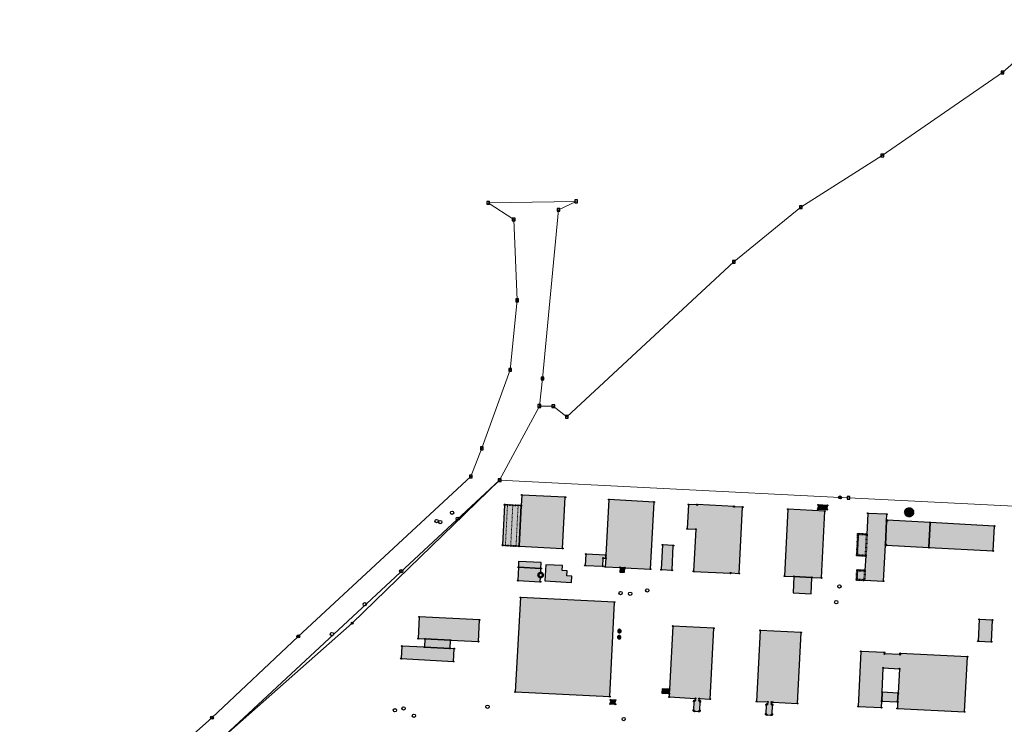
# Model space of a CAD drawing. Header units: millimetres. Extents: x 692199 to 693496, y 5343266 to 5344956.
# Tile 8 of 11: x 692206 to 692799, y 5344392 to 5344816. Entities that reach past the tile are written whole.
import ezdxf

# ---------------------------------------------------------------- set-up
doc = ezdxf.new("R2010")
doc.units = ezdxf.units.MM
doc.linetypes.add('bauteil', pattern=[0.8, 0.4, -0.4])
doc.linetypes.add('firstlinie', pattern=[0.8, 0.4, -0.4])
for name, color, linetype, lineweight in [('bauteil', 40, 'bauteil', 50), ('firstlinie', 250, 'firstlinie', 0), ('flurstueck', 72, 'Continuous', 0)]:
    doc.layers.add(name, color=color, linetype=linetype, lineweight=lineweight)
for name, color, linetype in [('bauwerke', 253, 'Continuous'), ('bauwerke_Umring', 5, 'Continuous'), ('besondererGebaeudepunkt_genau', 72, 'Continuous'), ('besondererGebaeudepunkt_sonstiger', 50, 'Continuous'), ('gebaeude_GebaeudeFuerOeffentlicheZwecke', 252, 'Continuous'), ('gebaeude_GebaeudeFuerWirtschaftUndGewerbe', 252, 'Continuous'), ('gebaeude_NachQuellenlageNichtZuSpezifizieren', 252, 'Continuous'), ('gebaeude_Umring', 10, 'Continuous'), ('grenzpunkt_genau', 4, 'Continuous'), ('katasterfestpunkt', 140, 'Continuous')]:
    doc.layers.add(name, color=color, linetype=linetype)

# ---------------------------------------------------------------- blocks, each defined once
blk = doc.blocks.new('ABM_1110')
blk.add_lwpolyline([(-0.83, -0.83), (0.83, -0.83), (0.83, 0.83), (-0.83, 0.83), (-0.83, -0.83)])
blk = doc.blocks.new('ABM_1000')
for radius in [0.882, 0.206]:
    blk.add_circle((0, 0), radius)
blk = doc.blocks.new('ABM_1200')
for p, q in [((-0.61, 0), (-0.3, 0)), ((0, 0.61), (0, 0.3)), ((0.61, 0), (0.3, 0)), ((0, -0.61), (0, -0.3))]:
    blk.add_line(p, q)
blk.add_circle((0, 0), 0.61)
blk = doc.blocks.new('Gebaeudepunkt')
blk.add_circle((0, 0), 0.3)
blk = doc.blocks.new('Aufnahmepunkt')
blk.add_circle((0, 0), 1)

msp = doc.modelspace()

# ---------------------------------------------------------------- hatches: boundary and pattern name
at = {"layer": 'bauwerke'}
for points in [[(692506.15, 5344486.63), (692519.77, 5344485.95), (692519.86, 5344489.44), (692506.24, 5344490.16), (692506.15, 5344486.63)], [(692522.15, 5344478.41), (692538.13, 5344477.59), (692538.32, 5344481.38), (692535.32, 5344481.53), (692535.47, 5344484.53), (692532.49, 5344484.68), (692532.64, 5344487.7), (692522.71, 5344488.2), (692522.15, 5344478.41)], [(692567.26, 5344483.8), (692570.15, 5344483.65), (692570.3, 5344486.39), (692567.4, 5344486.55), (692567.26, 5344483.8)], [(692671.56, 5344471.31), (692682.4, 5344470.71), (692682.9, 5344480.55), (692672.06, 5344481.11), (692671.56, 5344471.31)], [(692565.79, 5344444.58), (692565.82, 5344444.25), (692565.95, 5344443.94), (692566.17, 5344443.7), (692566.46, 5344443.53), (692566.78, 5344443.46), (692567.11, 5344443.5), (692567.41, 5344443.63), (692567.66, 5344443.85), (692567.82, 5344444.13), (692567.89, 5344444.46), (692567.86, 5344444.79), (692567.73, 5344445.09), (692567.51, 5344445.33), (692567.22, 5344445.5), (692566.9, 5344445.57), (692566.57, 5344445.54), (692566.26, 5344445.4), (692566.02, 5344445.19), (692565.85, 5344444.9), (692565.79, 5344444.58)], [(692565.95, 5344448.31), (692565.98, 5344447.98), (692566.12, 5344447.67), (692566.34, 5344447.42), (692566.63, 5344447.25), (692566.96, 5344447.18), (692567.3, 5344447.22), (692567.61, 5344447.36), (692567.86, 5344447.58), (692568.03, 5344447.87), (692568.1, 5344448.2), (692568.06, 5344448.54), (692567.92, 5344448.84), (692567.7, 5344449.09), (692567.41, 5344449.26), (692567.08, 5344449.33), (692566.74, 5344449.3), (692566.44, 5344449.15), (692566.19, 5344448.93), (692566.02, 5344448.65), (692565.95, 5344448.31)], [(692592.49, 5344410.79), (692597.03, 5344410.57), (692597.17, 5344413.34), (692592.63, 5344413.57), (692592.49, 5344410.79)]]:
    msp.add_hatch(color=253, dxfattribs=at).paths.add_polyline_path(points)
at = {"layer": 'gebaeude_GebaeudeFuerOeffentlicheZwecke'}
msp.add_hatch(color=252, dxfattribs=at).paths.add_polyline_path([(692666.36, 5344481.39), (692672.06, 5344481.11), (692682.9, 5344480.55), (692688.6, 5344480.26), (692690.64, 5344520.48), (692668.4, 5344521.61), (692666.36, 5344481.39)])
at = {"layer": 'gebaeude_GebaeudeFuerWirtschaftUndGewerbe'}
for points in [[(692506.67, 5344499.36), (692532.82, 5344498.02), (692534.42, 5344528.81), (692508.26, 5344530.16), (692507.92, 5344523.75), (692506.67, 5344499.36)], [(692496.51, 5344499.92), (692496.75, 5344499.9), (692498.35, 5344499.82), (692499.94, 5344499.73), (692501.54, 5344499.64), (692503.14, 5344499.56), (692504.24, 5344499.51), (692504.74, 5344499.48), (692506.34, 5344499.39), (692506.67, 5344499.36), (692507.92, 5344523.75), (692507.59, 5344523.77), (692505.99, 5344523.85), (692504.4, 5344523.94), (692502.8, 5344524.03), (692501.21, 5344524.12), (692499.61, 5344524.2), (692498.01, 5344524.29), (692497.78, 5344524.31), (692496.51, 5344499.92)], [(692558.44, 5344486.99), (692567.4, 5344486.55), (692570.3, 5344486.39), (692585.66, 5344485.55), (692587.86, 5344525.93), (692560.67, 5344527.38), (692558.89, 5344493.98), (692558.8, 5344492.09), (692558.44, 5344486.99)], [(692607.73, 5344509.82), (692612.99, 5344509.56), (692611.67, 5344484.21), (692633.92, 5344483.04), (692633.98, 5344483.27), (692639.14, 5344482.91), (692641.19, 5344522.88), (692635.98, 5344523.14), (692635.98, 5344523.26), (692613.74, 5344524.39), (692613.73, 5344524.19), (692608.51, 5344524.45), (692607.73, 5344509.82)], [(692686.43, 5344521.69), (692692.12, 5344521.4), (692692.26, 5344523.89), (692686.58, 5344524.19), (692686.43, 5344521.69)], [(692709.82, 5344479.18), (692714.55, 5344478.93), (692725.96, 5344478.32), (692727.12, 5344500.24), (692727.79, 5344514.66), (692728, 5344518.6), (692716.58, 5344519.13), (692715.94, 5344506.43), (692710.65, 5344506.7), (692710.55, 5344504.7), (692710, 5344493.89), (692715.3, 5344493.63), (692714.84, 5344484.63), (692710.12, 5344484.87), (692709.82, 5344479.18)], [(692739, 5344519.88), (692739.03, 5344519.34), (692739.18, 5344518.8), (692739.45, 5344518.32), (692739.83, 5344517.91), (692740.28, 5344517.58), (692740.79, 5344517.37), (692741.34, 5344517.28), (692741.88, 5344517.32), (692742.42, 5344517.47), (692742.9, 5344517.74), (692743.31, 5344518.11), (692743.64, 5344518.56), (692743.85, 5344519.07), (692743.94, 5344519.62), (692743.9, 5344520.17), (692743.75, 5344520.7), (692743.48, 5344521.18), (692743.11, 5344521.6), (692742.66, 5344521.92), (692742.15, 5344522.13), (692741.6, 5344522.22), (692741.05, 5344522.19), (692740.52, 5344522.04), (692740.04, 5344521.77), (692739.62, 5344521.39), (692739.3, 5344520.94), (692739.09, 5344520.43), (692739, 5344519.88)], [(692727.12, 5344500.24), (692727.62, 5344500.21), (692727.6, 5344499.87), (692753.38, 5344498.55), (692754.16, 5344513.57), (692728.29, 5344514.99), (692728.28, 5344514.64), (692727.79, 5344514.66), (692727.12, 5344500.24)], [(692753.38, 5344498.55), (692792.09, 5344496.5), (692792.87, 5344511.44), (692754.16, 5344513.57), (692753.38, 5344498.55)], [(692592.2, 5344485.22), (692598.72, 5344484.89), (692599.45, 5344499.69), (692592.96, 5344500.12), (692592.2, 5344485.22)], [(692546.35, 5344487.82), (692556.95, 5344487.27), (692557.23, 5344492.17), (692558.8, 5344492.09), (692558.89, 5344493.98), (692546.71, 5344494.62), (692546.35, 5344487.82)], [(692505.74, 5344478.63), (692519.37, 5344477.93), (692519.5, 5344480.59), (692519.92, 5344480.64), (692520.31, 5344480.81), (692520.63, 5344481.1), (692520.85, 5344481.47), (692520.93, 5344481.88), (692520.89, 5344482.31), (692520.71, 5344482.7), (692520.43, 5344483.02), (692520.06, 5344483.24), (692519.64, 5344483.33), (692519.77, 5344485.95), (692506.15, 5344486.63), (692505.74, 5344478.63)], [(692504.31, 5344411.65), (692561.12, 5344408.79), (692564.04, 5344465.65), (692507.35, 5344468.45), (692504.31, 5344411.65)], [(692782.96, 5344442.27), (692790.97, 5344441.84), (692791.65, 5344454.84), (692783.64, 5344455.29), (692782.96, 5344442.27)], [(692710.68, 5344402.89), (692724.74, 5344402.18), (692724.93, 5344406.14), (692725.18, 5344411.41), (692725.88, 5344426.08), (692735.53, 5344425.56), (692734.79, 5344410.91), (692734.52, 5344405.64), (692734.33, 5344401.7), (692774.82, 5344399.66), (692776.49, 5344432.76), (692736.03, 5344434.8), (692736, 5344434.07), (692726.57, 5344434.53), (692726.61, 5344435.32), (692712.37, 5344436.02), (692710.68, 5344402.89)], [(692724.93, 5344406.14), (692734.52, 5344405.64), (692734.79, 5344410.91), (692725.18, 5344411.41), (692724.93, 5344406.14)], [(692561.45, 5344404.37), (692564.52, 5344404.19), (692564.66, 5344406.65), (692561.58, 5344406.82), (692561.45, 5344404.37)]]:
    msp.add_hatch(color=252, dxfattribs=at).paths.add_polyline_path(points)
at = {"layer": 'gebaeude_NachQuellenlageNichtZuSpezifizieren'}
for points in [[(692445.73, 5344443.74), (692449.86, 5344443.51), (692465.3, 5344442.74), (692482.16, 5344441.9), (692482.83, 5344454.93), (692446.38, 5344456.76), (692445.73, 5344443.74)], [(692596.95, 5344408.56), (692612.72, 5344407.74), (692612.65, 5344406.54), (692612.36, 5344406.5), (692612.11, 5344406.36), (692611.93, 5344406.14), (692611.83, 5344405.87), (692611.56, 5344400.68), (692611.61, 5344400.41), (692611.76, 5344400.18), (692611.97, 5344400.03), (692612.25, 5344399.97), (692614.63, 5344399.85), (692614.91, 5344399.88), (692615.16, 5344400), (692615.34, 5344400.21), (692615.44, 5344400.47), (692615.67, 5344405.7), (692615.6, 5344405.97), (692615.46, 5344406.21), (692615.23, 5344406.36), (692614.96, 5344406.43), (692615.02, 5344407.64), (692621.64, 5344407.29), (692623.83, 5344449.98), (692599.12, 5344451.24), (692597.17, 5344413.34), (692597.03, 5344410.57), (692596.95, 5344408.56)], [(692649.52, 5344405.91), (692656.27, 5344405.55), (692656.21, 5344404.38), (692655.95, 5344404.35), (692655.71, 5344404.22), (692655.54, 5344404.02), (692655.44, 5344403.78), (692655.13, 5344398.46), (692655.17, 5344398.21), (692655.3, 5344398), (692655.5, 5344397.84), (692655.76, 5344397.78), (692658.28, 5344397.63), (692658.53, 5344397.67), (692658.75, 5344397.79), (692658.89, 5344397.99), (692658.96, 5344398.23), (692659.23, 5344403.56), (692659.16, 5344403.82), (692659.01, 5344404.05), (692658.79, 5344404.2), (692658.53, 5344404.26), (692658.59, 5344405.45), (692659.36, 5344405.41), (692674.24, 5344404.67), (692676.45, 5344447.34), (692651.73, 5344448.6), (692649.52, 5344405.91)], [(692449.63, 5344438.56), (692465.05, 5344437.76), (692465.3, 5344442.74), (692449.86, 5344443.51), (692449.63, 5344438.56)], [(692435.53, 5344431.64), (692467.14, 5344429.99), (692467.47, 5344437.65), (692465.05, 5344437.76), (692449.63, 5344438.56), (692435.91, 5344439.24), (692435.53, 5344431.64)]]:
    msp.add_hatch(color=252, dxfattribs=at).paths.add_polyline_path(points)

# ---------------------------------------------------------------- linework, layer by layer
at = {"layer": 'bauteil'}
for points in [[(692710, 5344493.89), (692715.3, 5344493.63), (692715.94, 5344506.43), (692710.65, 5344506.7), (692710.55, 5344504.7), (692710, 5344493.89)], [(692518.22, 5344482.02), (692518.26, 5344481.6), (692518.44, 5344481.21), (692518.72, 5344480.89), (692519.09, 5344480.68), (692519.5, 5344480.59), (692519.92, 5344480.64), (692520.31, 5344480.81), (692520.63, 5344481.1), (692520.85, 5344481.47), (692520.93, 5344481.88), (692520.89, 5344482.31), (692520.71, 5344482.7), (692520.43, 5344483.02), (692520.06, 5344483.24), (692519.64, 5344483.33), (692519.22, 5344483.27), (692518.82, 5344483.1), (692518.52, 5344482.81), (692518.3, 5344482.44), (692518.22, 5344482.02)], [(692709.82, 5344479.18), (692714.55, 5344478.93), (692714.84, 5344484.63), (692710.12, 5344484.87), (692709.82, 5344479.18)]]:
    msp.add_lwpolyline(points, dxfattribs=at)
at = {"layer": 'bauwerke_Umring'}
for points in [[(692506.15, 5344486.63), (692519.77, 5344485.95), (692519.86, 5344489.44), (692506.24, 5344490.16), (692506.15, 5344486.63)], [(692522.15, 5344478.41), (692538.13, 5344477.59), (692538.32, 5344481.38), (692535.32, 5344481.53), (692535.47, 5344484.53), (692532.49, 5344484.68), (692532.64, 5344487.7), (692522.71, 5344488.2), (692522.15, 5344478.41)], [(692567.26, 5344483.8), (692570.15, 5344483.65), (692570.3, 5344486.39), (692567.4, 5344486.55), (692567.26, 5344483.8)], [(692671.56, 5344471.31), (692682.4, 5344470.71), (692682.9, 5344480.55), (692672.06, 5344481.11), (692671.56, 5344471.31)], [(692565.79, 5344444.58), (692565.82, 5344444.25), (692565.95, 5344443.94), (692566.17, 5344443.7), (692566.46, 5344443.53), (692566.78, 5344443.46), (692567.11, 5344443.5), (692567.41, 5344443.63), (692567.66, 5344443.85), (692567.82, 5344444.13), (692567.89, 5344444.46), (692567.86, 5344444.79), (692567.73, 5344445.09), (692567.51, 5344445.33), (692567.22, 5344445.5), (692566.9, 5344445.57), (692566.57, 5344445.54), (692566.26, 5344445.4), (692566.02, 5344445.19), (692565.85, 5344444.9), (692565.79, 5344444.58)], [(692565.95, 5344448.31), (692565.98, 5344447.98), (692566.12, 5344447.67), (692566.34, 5344447.42), (692566.63, 5344447.25), (692566.96, 5344447.18), (692567.3, 5344447.22), (692567.61, 5344447.36), (692567.86, 5344447.58), (692568.03, 5344447.87), (692568.1, 5344448.2), (692568.06, 5344448.54), (692567.92, 5344448.84), (692567.7, 5344449.09), (692567.41, 5344449.26), (692567.08, 5344449.33), (692566.74, 5344449.3), (692566.44, 5344449.15), (692566.19, 5344448.93), (692566.02, 5344448.65), (692565.95, 5344448.31)], [(692592.49, 5344410.79), (692597.03, 5344410.57), (692597.17, 5344413.34), (692592.63, 5344413.57), (692592.49, 5344410.79)]]:
    msp.add_lwpolyline(points, dxfattribs=at)
at = {"layer": 'firstlinie'}
for points in [[(692498.35, 5344499.82), (692499.61, 5344524.2)], [(692501.54, 5344499.64), (692502.8, 5344524.03)], [(692504.74, 5344499.48), (692505.99, 5344523.85)]]:
    msp.add_lwpolyline(points, dxfattribs=at)
at = {"layer": 'flurstueck'}
for points in [[(692833.6, 5344816.32), (692797.6, 5344784.51), (692725.28, 5344734.57), (692676.16, 5344703.44), (692635.82, 5344670.58), (692535.39, 5344577.19), (692527.2, 5344583.63), (692518.79, 5344583.74), (692494.88, 5344539.08)], [(692326.63, 5344382.78), (692494.88, 5344539.08), (692518.79, 5344583.74), (692520.68, 5344600.29), (692530.31, 5344701.86), (692540.97, 5344706.96), (692487.99, 5344706.07), (692503.32, 5344696.08), (692505.41, 5344647.39), (692501.2, 5344605.56), (692484.14, 5344558.27), (692477.51, 5344541.35), (692373.61, 5344445.02), (692321.65, 5344396.11), (692306.88, 5344383.07)], [(692939.42, 5343940.25), (692944.44, 5344040.12), (692949.46, 5344139.98), (692954.35, 5344237.16), (692962.01, 5344389.67), (692968.73, 5344523.47), (692948.09, 5344516.18), (692704.92, 5344528.47), (692699.81, 5344528.73), (692494.88, 5344539.08), (692406.07, 5344452.95), (692326.63, 5344382.78), (692294.59, 5344351.4), (692263.08, 5344321.31), (692240.64, 5344298.88), (692227.97, 5344285.24), (692217.08, 5344272.77), (692208, 5344259.73), (692205.9, 5344249.88)], [(692494.88, 5344539.08), (692699.81, 5344528.73), (692704.92, 5344528.47), (692948.09, 5344516.18)]]:
    msp.add_lwpolyline(points, dxfattribs=at)
at = {"layer": 'gebaeude_Umring'}
for points in [[(692506.67, 5344499.36), (692532.82, 5344498.02), (692534.42, 5344528.81), (692508.26, 5344530.16), (692507.92, 5344523.75), (692506.67, 5344499.36)], [(692496.51, 5344499.92), (692496.75, 5344499.9), (692498.35, 5344499.82), (692499.94, 5344499.73), (692501.54, 5344499.64), (692503.14, 5344499.56), (692504.24, 5344499.51), (692504.74, 5344499.48), (692506.34, 5344499.39), (692506.67, 5344499.36), (692507.92, 5344523.75), (692507.59, 5344523.77), (692505.99, 5344523.85), (692504.4, 5344523.94), (692502.8, 5344524.03), (692501.21, 5344524.12), (692499.61, 5344524.2), (692498.01, 5344524.29), (692497.78, 5344524.31), (692496.51, 5344499.92)], [(692558.44, 5344486.99), (692567.4, 5344486.55), (692570.3, 5344486.39), (692585.66, 5344485.55), (692587.86, 5344525.93), (692560.67, 5344527.38), (692558.89, 5344493.98), (692558.8, 5344492.09), (692558.44, 5344486.99)], [(692607.73, 5344509.82), (692612.99, 5344509.56), (692611.67, 5344484.21), (692633.92, 5344483.04), (692633.98, 5344483.27), (692639.14, 5344482.91), (692641.19, 5344522.88), (692635.98, 5344523.14), (692635.98, 5344523.26), (692613.74, 5344524.39), (692613.73, 5344524.19), (692608.51, 5344524.45), (692607.73, 5344509.82)], [(692686.43, 5344521.69), (692692.12, 5344521.4), (692692.26, 5344523.89), (692686.58, 5344524.19), (692686.43, 5344521.69)], [(692666.36, 5344481.39), (692672.06, 5344481.11), (692682.9, 5344480.55), (692688.6, 5344480.26), (692690.64, 5344520.48), (692668.4, 5344521.61), (692666.36, 5344481.39)], [(692709.82, 5344479.18), (692714.55, 5344478.93), (692725.96, 5344478.32), (692727.12, 5344500.24), (692727.79, 5344514.66), (692728, 5344518.6), (692716.58, 5344519.13), (692715.94, 5344506.43), (692710.65, 5344506.7), (692710.55, 5344504.7), (692710, 5344493.89), (692715.3, 5344493.63), (692714.84, 5344484.63), (692710.12, 5344484.87), (692709.82, 5344479.18)], [(692739, 5344519.88), (692739.03, 5344519.34), (692739.18, 5344518.8), (692739.45, 5344518.32), (692739.83, 5344517.91), (692740.28, 5344517.58), (692740.79, 5344517.37), (692741.34, 5344517.28), (692741.88, 5344517.32), (692742.42, 5344517.47), (692742.9, 5344517.74), (692743.31, 5344518.11), (692743.64, 5344518.56), (692743.85, 5344519.07), (692743.94, 5344519.62), (692743.9, 5344520.17), (692743.75, 5344520.7), (692743.48, 5344521.18), (692743.11, 5344521.6), (692742.66, 5344521.92), (692742.15, 5344522.13), (692741.6, 5344522.22), (692741.05, 5344522.19), (692740.52, 5344522.04), (692740.04, 5344521.77), (692739.62, 5344521.39), (692739.3, 5344520.94), (692739.09, 5344520.43), (692739, 5344519.88)], [(692727.12, 5344500.24), (692727.62, 5344500.21), (692727.6, 5344499.87), (692753.38, 5344498.55), (692754.16, 5344513.57), (692728.29, 5344514.99), (692728.28, 5344514.64), (692727.79, 5344514.66), (692727.12, 5344500.24)], [(692753.38, 5344498.55), (692792.09, 5344496.5), (692792.87, 5344511.44), (692754.16, 5344513.57), (692753.38, 5344498.55)], [(692592.2, 5344485.22), (692598.72, 5344484.89), (692599.45, 5344499.69), (692592.96, 5344500.12), (692592.2, 5344485.22)], [(692546.35, 5344487.82), (692556.95, 5344487.27), (692557.23, 5344492.17), (692558.8, 5344492.09), (692558.89, 5344493.98), (692546.71, 5344494.62), (692546.35, 5344487.82)], [(692505.74, 5344478.63), (692519.37, 5344477.93), (692519.5, 5344480.59), (692519.92, 5344480.64), (692520.31, 5344480.81), (692520.63, 5344481.1), (692520.85, 5344481.47), (692520.93, 5344481.88), (692520.89, 5344482.31), (692520.71, 5344482.7), (692520.43, 5344483.02), (692520.06, 5344483.24), (692519.64, 5344483.33), (692519.77, 5344485.95), (692506.15, 5344486.63), (692505.74, 5344478.63)], [(692504.31, 5344411.65), (692561.12, 5344408.79), (692564.04, 5344465.65), (692507.35, 5344468.45), (692504.31, 5344411.65)], [(692445.73, 5344443.74), (692449.86, 5344443.51), (692465.3, 5344442.74), (692482.16, 5344441.9), (692482.83, 5344454.93), (692446.38, 5344456.76), (692445.73, 5344443.74)], [(692782.96, 5344442.27), (692790.97, 5344441.84), (692791.65, 5344454.84), (692783.64, 5344455.29), (692782.96, 5344442.27)], [(692596.95, 5344408.56), (692612.72, 5344407.74), (692612.65, 5344406.54), (692612.36, 5344406.5), (692612.11, 5344406.36), (692611.93, 5344406.14), (692611.83, 5344405.87), (692611.56, 5344400.68), (692611.61, 5344400.41), (692611.76, 5344400.18), (692611.97, 5344400.03), (692612.25, 5344399.97), (692614.63, 5344399.85), (692614.91, 5344399.88), (692615.16, 5344400), (692615.34, 5344400.21), (692615.44, 5344400.47), (692615.67, 5344405.7), (692615.6, 5344405.97), (692615.46, 5344406.21), (692615.23, 5344406.36), (692614.96, 5344406.43), (692615.02, 5344407.64), (692621.64, 5344407.29), (692623.83, 5344449.98), (692599.12, 5344451.24), (692597.17, 5344413.34), (692597.03, 5344410.57), (692596.95, 5344408.56)], [(692649.52, 5344405.91), (692656.27, 5344405.55), (692656.21, 5344404.38), (692655.95, 5344404.35), (692655.71, 5344404.22), (692655.54, 5344404.02), (692655.44, 5344403.78), (692655.13, 5344398.46), (692655.17, 5344398.21), (692655.3, 5344398), (692655.5, 5344397.84), (692655.76, 5344397.78), (692658.28, 5344397.63), (692658.53, 5344397.67), (692658.75, 5344397.79), (692658.89, 5344397.99), (692658.96, 5344398.23), (692659.23, 5344403.56), (692659.16, 5344403.82), (692659.01, 5344404.05), (692658.79, 5344404.2), (692658.53, 5344404.26), (692658.59, 5344405.45), (692659.36, 5344405.41), (692674.24, 5344404.67), (692676.45, 5344447.34), (692651.73, 5344448.6), (692649.52, 5344405.91)], [(692449.63, 5344438.56), (692465.05, 5344437.76), (692465.3, 5344442.74), (692449.86, 5344443.51), (692449.63, 5344438.56)], [(692435.53, 5344431.64), (692467.14, 5344429.99), (692467.47, 5344437.65), (692465.05, 5344437.76), (692449.63, 5344438.56), (692435.91, 5344439.24), (692435.53, 5344431.64)], [(692710.68, 5344402.89), (692724.74, 5344402.18), (692724.93, 5344406.14), (692725.18, 5344411.41), (692725.88, 5344426.08), (692735.53, 5344425.56), (692734.79, 5344410.91), (692734.52, 5344405.64), (692734.33, 5344401.7), (692774.82, 5344399.66), (692776.49, 5344432.76), (692736.03, 5344434.8), (692736, 5344434.07), (692726.57, 5344434.53), (692726.61, 5344435.32), (692712.37, 5344436.02), (692710.68, 5344402.89)], [(692724.93, 5344406.14), (692734.52, 5344405.64), (692734.79, 5344410.91), (692725.18, 5344411.41), (692724.93, 5344406.14)], [(692561.45, 5344404.37), (692564.52, 5344404.19), (692564.66, 5344406.65), (692561.58, 5344406.82), (692561.45, 5344404.37)]]:
    msp.add_lwpolyline(points, dxfattribs=at)

# ---------------------------------------------------------------- block references
at = {"layer": 'besondererGebaeudepunkt_genau'}
for p in [(692508.26, 5344530.16), (692497.78, 5344524.31), (692507.92, 5344523.75), (692587.86, 5344525.93), (692686.58, 5344524.19), (692692.26, 5344523.89), (692686.43, 5344521.69), (692692.12, 5344521.4), (692716.58, 5344519.13), (692710.65, 5344506.7), (692496.51, 5344499.92), (692506.67, 5344499.36), (692592.96, 5344500.12), (692599.45, 5344499.69), (692532.82, 5344498.02), (692710, 5344493.89), (692792.09, 5344496.5), (692558.44, 5344486.99), (692585.66, 5344485.55), (692592.2, 5344485.22), (692598.72, 5344484.89), (692611.67, 5344484.21), (692633.92, 5344483.04), (692639.14, 5344482.91), (692710.12, 5344484.87), (692709.82, 5344479.18), (692725.96, 5344478.32), (692564.04, 5344465.65), (692446.38, 5344456.76), (692482.83, 5344454.93), (692599.12, 5344451.24), (692783.64, 5344455.29), (692791.65, 5344454.84), (692623.83, 5344449.98), (692651.73, 5344448.6), (692676.45, 5344447.34), (692435.91, 5344439.24), (692445.73, 5344443.74), (692449.86, 5344443.51), (692482.16, 5344441.9), (692782.96, 5344442.27), (692449.63, 5344438.56), (692467.47, 5344437.65), (692435.53, 5344431.64), (692467.14, 5344429.99), (692504.31, 5344411.65), (692597.03, 5344410.57), (692561.12, 5344408.79), (692561.45, 5344404.37), (692564.52, 5344404.19), (692564.66, 5344406.65), (692596.95, 5344408.56), (692611.83, 5344405.87), (692611.93, 5344406.14), (692612.11, 5344406.36), (692612.36, 5344406.5), (692612.65, 5344406.54), (692614.96, 5344406.43), (692615.23, 5344406.36), (692615.46, 5344406.21), (692615.6, 5344405.97), (692615.67, 5344405.7), (692621.64, 5344407.29), (692649.52, 5344405.91), (692655.44, 5344403.78), (692655.54, 5344404.02), (692655.71, 5344404.22), (692655.95, 5344404.35), (692656.21, 5344404.38), (692658.53, 5344404.26), (692658.79, 5344404.2), (692659.01, 5344404.05), (692659.16, 5344403.82), (692659.36, 5344405.41), (692674.24, 5344404.67), (692611.56, 5344400.68), (692611.61, 5344400.41), (692611.76, 5344400.18), (692611.97, 5344400.03), (692612.25, 5344399.97), (692614.63, 5344399.85), (692614.91, 5344399.88), (692615.16, 5344400), (692615.34, 5344400.21), (692615.44, 5344400.47), (692655.13, 5344398.46), (692655.17, 5344398.21), (692655.3, 5344398), (692655.5, 5344397.84), (692655.76, 5344397.78), (692658.75, 5344397.79), (692658.89, 5344397.99), (692658.96, 5344398.23), (692659.23, 5344403.56), (692658.28, 5344397.63), (692658.53, 5344397.67)]:
    msp.add_blockref('Gebaeudepunkt', p, dxfattribs=at)
at = {"layer": 'besondererGebaeudepunkt_sonstiger'}
for p in [(692534.42, 5344528.81), (692498.01, 5344524.29), (692499.61, 5344524.2), (692501.21, 5344524.12), (692502.8, 5344524.03), (692504.4, 5344523.94), (692505.99, 5344523.85), (692507.59, 5344523.77), (692560.67, 5344527.38), (692608.51, 5344524.45), (692613.73, 5344524.19), (692613.74, 5344524.39), (692635.98, 5344523.26), (692635.98, 5344523.14), (692641.19, 5344522.88), (692741.6, 5344522.22), (692668.4, 5344521.61), (692690.64, 5344520.48), (692728, 5344518.6), (692739, 5344519.88), (692739.03, 5344519.34), (692739.09, 5344520.43), (692739.18, 5344518.8), (692739.3, 5344520.94), (692739.45, 5344518.32), (692739.62, 5344521.39), (692739.83, 5344517.91), (692740.04, 5344521.77), (692740.28, 5344517.58), (692740.52, 5344522.04), (692740.79, 5344517.37), (692741.05, 5344522.19), (692741.34, 5344517.28), (692741.88, 5344517.32), (692742.15, 5344522.13), (692742.42, 5344517.47), (692742.66, 5344521.92), (692742.9, 5344517.74), (692743.11, 5344521.6), (692743.31, 5344518.11), (692743.48, 5344521.18), (692743.64, 5344518.56), (692743.75, 5344520.7), (692743.85, 5344519.07), (692743.9, 5344520.17), (692743.94, 5344519.62), (692727.79, 5344514.66), (692728.28, 5344514.64), (692728.29, 5344514.99), (692754.16, 5344513.57), (692792.87, 5344511.44), (692607.73, 5344509.82), (692612.99, 5344509.56), (692710.55, 5344504.7), (692715.94, 5344506.43), (692496.75, 5344499.9), (692498.35, 5344499.82), (692499.94, 5344499.73), (692501.54, 5344499.64), (692503.14, 5344499.56), (692504.24, 5344499.51), (692504.74, 5344499.48), (692506.34, 5344499.39), (692727.12, 5344500.24), (692727.6, 5344499.87), (692727.62, 5344500.21), (692753.38, 5344498.55), (692546.71, 5344494.62), (692558.89, 5344493.98), (692715.3, 5344493.63), (692546.35, 5344487.82), (692556.95, 5344487.27), (692557.23, 5344492.17), (692558.8, 5344492.09), (692506.15, 5344486.63), (692518.22, 5344482.02), (692518.26, 5344481.6), (692518.3, 5344482.44), (692518.44, 5344481.21), (692518.52, 5344482.81), (692518.72, 5344480.89), (692518.82, 5344483.1), (692519.22, 5344483.27), (692519.64, 5344483.33), (692519.77, 5344485.95), (692520.06, 5344483.24), (692520.31, 5344480.81), (692520.43, 5344483.02), (692520.63, 5344481.1), (692520.71, 5344482.7), (692520.85, 5344481.47), (692520.89, 5344482.31), (692520.93, 5344481.88), (692567.4, 5344486.55), (692570.3, 5344486.39), (692633.98, 5344483.27), (692666.36, 5344481.39), (692672.06, 5344481.11), (692714.84, 5344484.63), (692505.74, 5344478.63), (692519.09, 5344480.68), (692519.37, 5344477.93), (692519.5, 5344480.59), (692519.92, 5344480.64), (692682.9, 5344480.55), (692688.6, 5344480.26), (692714.55, 5344478.93), (692507.35, 5344468.45), (692465.3, 5344442.74), (692790.97, 5344441.84), (692465.05, 5344437.76), (692712.37, 5344436.02), (692726.57, 5344434.53), (692726.61, 5344435.32), (692736, 5344434.07), (692736.03, 5344434.8), (692776.49, 5344432.76), (692725.88, 5344426.08), (692735.53, 5344425.56), (692597.17, 5344413.34), (692725.18, 5344411.41), (692734.79, 5344410.91), (692561.58, 5344406.82), (692612.72, 5344407.74), (692615.02, 5344407.64), (692656.27, 5344405.55), (692658.59, 5344405.45), (692724.93, 5344406.14), (692734.52, 5344405.64), (692710.68, 5344402.89), (692724.74, 5344402.18), (692734.33, 5344401.7), (692774.82, 5344399.66)]:
    msp.add_blockref('Gebaeudepunkt', p, dxfattribs=at)
at = {"layer": 'grenzpunkt_genau'}
for name, p in [('ABM_1110', (692797.6, 5344784.51)), ('ABM_1110', (692725.28, 5344734.57)), ('ABM_1110', (692487.99, 5344706.07)), ('ABM_1110', (692540.97, 5344706.96)), ('ABM_1110', (692530.31, 5344701.86)), ('ABM_1110', (692676.16, 5344703.44)), ('ABM_1110', (692503.32, 5344696.08)), ('ABM_1110', (692635.82, 5344670.58)), ('ABM_1110', (692505.41, 5344647.39)), ('ABM_1110', (692501.2, 5344605.56)), ('ABM_1110', (692520.68, 5344600.29)), ('ABM_1110', (692518.79, 5344583.74)), ('ABM_1110', (692527.2, 5344583.63)), ('ABM_1110', (692535.39, 5344577.19)), ('ABM_1110', (692484.14, 5344558.27)), ('ABM_1110', (692477.51, 5344541.35)), ('ABM_1110', (692494.88, 5344539.08)), ('ABM_1000', (692699.81, 5344528.73)), ('ABM_1110', (692704.92, 5344528.47)), ('ABM_1200', (692406.07, 5344452.95)), ('ABM_1000', (692373.61, 5344445.02)), ('ABM_1000', (692321.65, 5344396.11))]:
    msp.add_blockref(name, p, dxfattribs=at)
at = {"layer": 'katasterfestpunkt'}
for p in [(692466.21, 5344519.47), (692469.65, 5344515.84), (692456.94, 5344514.49), (692459.09, 5344513.83), (692435.63, 5344484.31), (692699.46, 5344475.15), (692567.7, 5344471.11), (692573.46, 5344470.73), (692583.79, 5344472.73), (692413.69, 5344464.43), (692697.56, 5344465.65), (692393.92, 5344446.45), (692431.86, 5344400.6), (692437.02, 5344401.71), (692443.24, 5344397.27), (692487.56, 5344402.72), (692569.55, 5344395.25)]:
    msp.add_blockref('Aufnahmepunkt', p, dxfattribs=at)

doc.saveas('drawing.dxf')
